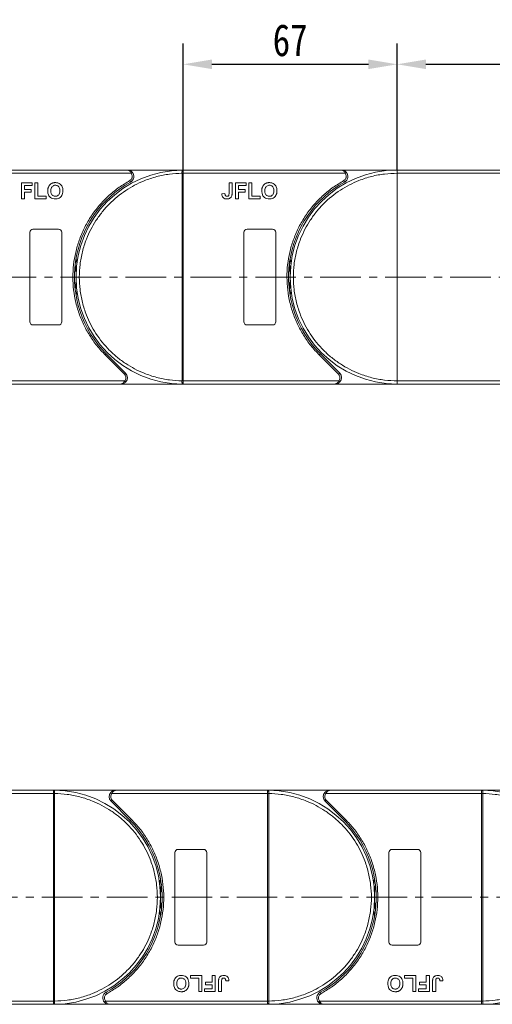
# Model space of a CAD drawing. Header units: millimetres. Extents: x -645 to 830, y -176 to 857.
# Tile 34 of 77: x 46 to 194, y 321 to 629. Entities that reach past the tile are written whole.
import ezdxf

# ---------------------------------------------------------------- set-up
doc = ezdxf.new("R2010")
doc.units = ezdxf.units.MM
doc.linetypes.add('CENTERX2', pattern=[20.32, 12.7, -2.54, 2.54, -2.54])
doc.styles.get("Standard").update_dxf_attribs({"font": '仿宋_GB2312.ttf', "width": 0.8})
doc.dimstyles.new('副本 ISO-45.1', dxfattribs={"dimtxt": 10, "dimasz": 9, "dimexe": 6.5, "dimexo": 0.625, "dimgap": 2.5, "dimtad": 1, "dimdsep": 46, "dimtxsty": 'Standard', "dimcen": 2.5, "dimadec": 0, "dimazin": 0, "dimtfac": 1, "dimtmove": 0, "dimatfit": 3, "dimfxl": 0, "dimarcsym": 0})

# ---------------------------------------------------------------- blocks, each defined once
blk = doc.blocks.new('*D3156')
at = {"color": 0, "lineweight": -2}
for p, q in [((164.29, 582.04), (164.29, 621.51)), ((258.29, 579.54), (258.29, 621.51)), ((173.29, 615.01), (249.29, 615.01))]:
    blk.add_line(p, q, dxfattribs=at)
at = {"color": 0, "lineweight": 9}
for points in [[(173.29, 616.51), (173.29, 613.51), (164.29, 615.01)], [(249.29, 616.51), (249.29, 613.51), (258.29, 615.01)]]:
    blk.add_solid(points, dxfattribs=at)
at = {"layer": 'Defpoints', "color": 0, "lineweight": 9}
for p in [(258.29, 615.01), (164.29, 581.41), (258.29, 578.91)]:
    blk.add_point(p, dxfattribs=at)
at = {"color": 0, "lineweight": 9, "insert": (211.29, 622.51), "char_height": 10, "attachment_point": 5}
blk.add_mtext('94', dxfattribs=at)
blk = doc.blocks.new('*D3157')
at = {"color": 0, "lineweight": -2}
for p, q in [((97.29, 581.68), (97.29, 621.51)), ((164.29, 582.04), (164.29, 621.51)), ((106.29, 615.01), (155.29, 615.01))]:
    blk.add_line(p, q, dxfattribs=at)
at = {"color": 0, "lineweight": 9}
for points in [[(106.29, 616.51), (106.29, 613.51), (97.29, 615.01)], [(155.29, 616.51), (155.29, 613.51), (164.29, 615.01)]]:
    blk.add_solid(points, dxfattribs=at)
at = {"layer": 'Defpoints', "color": 0, "lineweight": 9}
for p in [(164.29, 615.01), (97.29, 581.06), (164.29, 581.41)]:
    blk.add_point(p, dxfattribs=at)
at = {"color": 0, "lineweight": 9, "insert": (130.79, 622.51), "char_height": 10, "attachment_point": 5}
blk.add_mtext('67', dxfattribs=at)

msp = doc.modelspace()

# ---------------------------------------------------------------- linework, layer by layer
at = {"color": 7, "linetype": 'Continuous', "lineweight": 15}
for p, q in [((79.858, 581.91), (30.286, 581.91)), ((30.286, 580.91), (80.976, 580.91)), ((97.286, 581.91), (79.858, 581.91)), ((80.976, 580.91), (81.349, 581.244)), ((96.936, 580.908), (96.936, 580.911)), ((96.936, 515.912), (96.936, 580.908)), ((96.936, 580.908), (97.286, 580.908)), ((97.052, 581.909), (97.286, 581.91)), ((146.858, 581.91), (97.286, 581.91)), ((97.286, 580.91), (147.976, 580.91)), ((97.286, 580.908), (97.286, 515.912)), ((164.286, 581.91), (146.858, 581.91)), ((147.976, 580.91), (148.349, 581.244)), ((199.746, 581.91), (164.286, 581.91)), ((164.286, 515.91), (164.286, 580.91)), ((164.286, 580.91), (199.286, 580.91)), ((46.645, 577.91), (50.043, 577.91)), ((46.645, 572.91), (46.645, 577.91)), ((50.043, 577.077), (47.607, 577.077)), ((47.607, 577.077), (47.607, 575.859)), ((50.043, 577.91), (50.043, 577.077)), ((50.876, 577.91), (51.838, 577.91)), ((50.876, 572.91), (50.876, 577.91)), ((51.838, 577.91), (51.838, 573.744)), ((80.826, 578.16), (80.584, 578.598)), ((111.658, 574.674), (111.658, 577.91)), ((111.658, 577.91), (112.62, 577.91)), ((112.62, 577.91), (112.62, 574.758)), ((113.645, 572.91), (113.645, 577.91)), ((113.645, 577.91), (117.043, 577.91)), ((117.043, 577.077), (114.607, 577.077)), ((114.607, 577.077), (114.607, 575.859)), ((117.043, 577.91), (117.043, 577.077)), ((117.876, 572.91), (117.876, 577.91)), ((117.876, 577.91), (118.838, 577.91)), ((118.838, 577.91), (118.838, 573.744)), ((147.826, 578.16), (147.584, 578.598)), ((47.607, 575.859), (49.722, 575.859)), ((49.722, 575.026), (47.607, 575.026)), ((47.607, 575.026), (47.607, 572.91)), ((49.722, 575.859), (49.722, 575.026)), ((51.838, 573.744), (54.402, 573.744)), ((54.402, 573.744), (54.402, 572.91)), ((110.376, 574.577), (109.414, 574.513)), ((114.607, 575.859), (116.722, 575.859)), ((114.607, 575.026), (114.607, 572.91)), ((116.722, 575.026), (114.607, 575.026)), ((116.722, 575.859), (116.722, 575.026)), ((118.838, 573.744), (121.402, 573.744)), ((121.402, 573.744), (121.402, 572.91)), ((47.607, 572.91), (46.645, 572.91)), ((54.402, 572.91), (50.876, 572.91)), ((114.607, 572.91), (113.645, 572.91)), ((121.402, 572.91), (117.876, 572.91)), ((49.286, 534.41), (49.286, 562.41)), ((50.286, 563.41), (58.286, 563.41)), ((59.286, 562.41), (59.286, 534.41)), ((116.286, 534.41), (116.286, 562.41)), ((117.286, 563.41), (125.286, 563.41)), ((126.286, 562.41), (126.286, 534.41)), ((58.286, 533.41), (50.286, 533.41)), ((125.286, 533.41), (117.286, 533.41)), ((72.891, 524.015), (73.245, 524.369)), ((79.289, 518.324), (73.245, 524.369)), ((139.891, 524.015), (140.245, 524.369)), ((146.289, 518.324), (140.245, 524.369)), ((78.935, 517.971), (72.891, 524.015)), ((145.935, 517.971), (139.891, 524.015)), ((78.935, 517.971), (79.289, 518.324)), ((145.935, 517.971), (146.289, 518.324)), ((78.993, 515.91), (30.286, 515.91)), ((30.286, 514.91), (77.875, 514.91)), ((77.875, 514.91), (97.286, 514.91)), ((79.365, 515.577), (78.993, 515.91)), ((97.286, 515.912), (96.936, 515.912)), ((96.936, 515.909), (96.936, 515.912)), ((97.286, 514.91), (97.052, 514.911)), ((145.993, 515.91), (97.286, 515.91)), ((97.286, 514.91), (144.875, 514.91)), ((144.875, 514.91), (164.286, 514.91)), ((146.365, 515.577), (145.993, 515.91)), ((199.286, 515.91), (164.286, 515.91)), ((164.286, 514.91), (199.746, 514.91)), ((8.009, 386.71), (56.716, 386.71)), ((56.716, 387.71), (9.127, 387.71)), ((56.716, 387.71), (56.95, 387.709)), ((76.127, 387.71), (56.716, 387.71)), ((56.716, 321.712), (56.716, 386.708)), ((56.716, 386.708), (57.066, 386.708)), ((57.066, 386.711), (57.066, 386.708)), ((57.066, 386.708), (57.066, 321.712)), ((74.637, 387.043), (75.009, 386.71)), ((75.009, 386.71), (123.716, 386.71)), ((123.716, 387.71), (76.127, 387.71)), ((143.127, 387.71), (123.716, 387.71)), ((123.716, 387.71), (123.95, 387.709)), ((123.716, 321.712), (123.716, 386.708)), ((123.716, 386.708), (124.066, 386.708)), ((124.066, 386.711), (124.066, 386.708)), ((124.066, 386.708), (124.066, 321.712)), ((141.637, 387.043), (142.009, 386.71)), ((142.009, 386.71), (190.716, 386.71)), ((190.716, 387.71), (143.127, 387.71)), ((190.716, 387.71), (190.95, 387.709)), ((210.127, 387.71), (190.716, 387.71)), ((190.716, 321.712), (190.716, 386.708)), ((190.716, 386.708), (191.066, 386.708)), ((191.066, 386.711), (191.066, 386.708)), ((191.066, 386.708), (191.066, 321.712)), ((75.067, 384.649), (74.713, 384.296)), ((74.713, 384.296), (80.757, 378.252)), ((75.067, 384.649), (81.111, 378.605)), ((142.067, 384.649), (141.713, 384.296)), ((141.713, 384.296), (147.757, 378.252)), ((142.067, 384.649), (148.111, 378.605)), ((81.111, 378.605), (80.757, 378.252)), ((148.111, 378.605), (147.757, 378.252)), ((94.716, 340.21), (94.716, 368.21)), ((95.716, 369.21), (103.716, 369.21)), ((104.716, 368.21), (104.716, 340.21)), ((161.716, 340.21), (161.716, 368.21)), ((162.716, 369.21), (170.716, 369.21)), ((171.716, 368.21), (171.716, 340.21)), ((103.716, 339.21), (95.716, 339.21)), ((170.716, 339.21), (162.716, 339.21)), ((99.6, 329.71), (103.126, 329.71)), ((99.6, 328.877), (99.6, 329.71)), ((102.164, 328.877), (99.6, 328.877)), ((102.164, 324.71), (102.164, 328.877)), ((103.126, 329.71), (103.126, 324.71)), ((104.28, 326.761), (104.28, 327.595)), ((104.28, 327.595), (106.395, 327.595)), ((106.395, 327.595), (106.395, 329.71)), ((106.395, 329.71), (107.357, 329.71)), ((107.357, 329.71), (107.357, 324.71)), ((108.382, 324.71), (108.382, 327.862)), ((109.344, 327.946), (109.344, 324.71)), ((110.626, 328.043), (111.588, 328.108)), ((166.6, 328.877), (166.6, 329.71)), ((166.6, 329.71), (170.126, 329.71)), ((169.164, 328.877), (166.6, 328.877)), ((169.164, 324.71), (169.164, 328.877)), ((170.126, 329.71), (170.126, 324.71)), ((171.28, 327.595), (173.395, 327.595)), ((171.28, 326.761), (171.28, 327.595)), ((173.395, 329.71), (174.357, 329.71)), ((173.395, 327.595), (173.395, 329.71)), ((174.357, 329.71), (174.357, 324.71)), ((175.382, 324.71), (175.382, 327.862)), ((176.344, 327.946), (176.344, 324.71)), ((177.626, 328.043), (178.588, 328.108)), ((73.176, 324.46), (73.418, 324.023)), ((103.126, 324.71), (102.164, 324.71)), ((103.959, 324.71), (103.959, 325.543)), ((103.959, 325.543), (106.395, 325.543)), ((107.357, 324.71), (103.959, 324.71)), ((106.395, 326.761), (104.28, 326.761)), ((106.395, 325.543), (106.395, 326.761)), ((109.344, 324.71), (108.382, 324.71)), ((140.176, 324.46), (140.418, 324.023)), ((170.126, 324.71), (169.164, 324.71)), ((170.959, 324.71), (170.959, 325.543)), ((170.959, 325.543), (173.395, 325.543)), ((174.357, 324.71), (170.959, 324.71)), ((173.395, 326.761), (171.28, 326.761)), ((173.395, 325.543), (173.395, 326.761)), ((176.344, 324.71), (175.382, 324.71)), ((56.716, 321.71), (6.026, 321.71)), ((7.144, 320.71), (56.716, 320.71)), ((57.066, 321.712), (56.716, 321.712)), ((56.95, 320.711), (56.716, 320.71)), ((56.716, 320.71), (74.144, 320.71)), ((57.066, 321.712), (57.066, 321.709)), ((73.026, 321.71), (72.653, 321.377)), ((123.716, 321.71), (73.026, 321.71)), ((74.144, 320.71), (123.716, 320.71)), ((124.066, 321.712), (123.716, 321.712)), ((123.95, 320.711), (123.716, 320.71)), ((123.716, 320.71), (141.144, 320.71)), ((124.066, 321.712), (124.066, 321.709)), ((140.026, 321.71), (139.653, 321.377)), ((190.716, 321.71), (140.026, 321.71)), ((141.144, 320.71), (190.716, 320.71)), ((191.066, 321.712), (190.716, 321.712)), ((190.95, 320.711), (190.716, 320.71)), ((190.716, 320.71), (208.144, 320.71)), ((191.066, 321.712), (191.066, 321.709))]:
    msp.add_line(p, q, dxfattribs=at)
at = {"color": 1, "linetype": 'CENTERX2', "lineweight": 13}
for p, q in [((274.852, 548.41), (-36.714, 548.41)), ((695.708, 354.21), (-10.104, 354.21))]:
    msp.add_line(p, q, dxfattribs=at)
at = {"color": 7, "linetype": 'Continuous', "lineweight": 15, "flags": 128}
for points in [[(63.786, 554.22), (64.005, 552.777), (64.038, 552.51)], [(130.786, 554.22), (131.005, 552.777), (131.038, 552.51)], [(64.038, 544.31), (64.005, 544.044), (63.786, 542.601)], [(131.038, 544.31), (131.005, 544.044), (130.786, 542.601)], [(89.964, 358.31), (89.997, 358.577), (90.216, 360.02)], [(156.964, 358.31), (156.997, 358.577), (157.216, 360.02)], [(90.216, 348.401), (89.997, 349.844), (89.964, 350.11)], [(157.216, 348.401), (156.997, 349.844), (156.964, 350.11)]]:
    msp.add_lwpolyline(points, dxfattribs=at)
at = {"color": 7, "linetype": 'Continuous', "lineweight": 15}
for centre, radius, start, end in [((97.286, 548.41), 33.5, 90.40019, 269.59981), ((79.858, 579.91), 2, 298.95502, 41.81031), ((97.024, 550.728), 30.184, 89.50169, 90.1661), ((97.05, 581.614), 0.295, 36.63988, 89.46164), ((164.286, 548.41), 33.5, 90, 270), ((146.858, 579.91), 2, 298.95502, 41.81031), ((97.286, 548.41), 34, 118.95502, 225), ((164.286, 548.41), 34, 118.95502, 225), ((50.286, 562.41), 1, 90, 180), ((58.286, 562.41), 1, 0, 90), ((117.286, 562.41), 1, 90, 180), ((125.286, 562.41), 1, 0, 90), ((30.286, 548.41), 33.5, 352.96973, 7.03027), ((97.286, 548.41), 33.5, 352.96973, 7.03027), ((50.286, 534.41), 1, 180, 270), ((58.286, 534.41), 1, 270, 360), ((117.286, 534.41), 1, 180, 270), ((125.286, 534.41), 1, 270, 360), ((77.875, 516.91), 2, 318.18969, 45), ((144.875, 516.91), 2, 318.18969, 45), ((97.024, 546.093), 30.184, 269.8339, 270.49831), ((97.05, 515.206), 0.295, 270.53836, 323.36012), ((56.953, 387.414), 0.295, 90.53836, 143.36012), ((56.978, 356.527), 30.184, 89.8339, 90.49831), ((56.716, 354.21), 33.5, 270.40019, 89.59981), ((76.127, 385.71), 2, 138.18969, 225), ((123.953, 387.414), 0.295, 90.53836, 143.36012), ((123.978, 356.527), 30.184, 89.8339, 90.49831), ((123.716, 354.21), 33.5, 270.40019, 89.59981), ((143.127, 385.71), 2, 138.18969, 225), ((190.953, 387.414), 0.295, 90.53836, 143.36012), ((190.978, 356.527), 30.184, 89.8339, 90.49831), ((190.716, 354.21), 33.5, 270.40019, 89.59981), ((56.716, 354.21), 34, 298.95502, 45), ((123.716, 354.21), 34, 298.95502, 45), ((95.716, 368.21), 1, 90, 180), ((103.716, 368.21), 1, 360, 90), ((162.716, 368.21), 1, 90, 180), ((170.716, 368.21), 1, 0, 90), ((123.716, 354.21), 33.5, 172.96973, 187.03027), ((190.716, 354.21), 33.5, 172.96973, 187.03027), ((95.716, 340.21), 1, 180, 270), ((103.716, 340.21), 1, 270, 360), ((162.716, 340.21), 1, 180, 270), ((170.716, 340.21), 1, 270, 0), ((74.144, 322.71), 2, 118.95502, 221.81031), ((141.144, 322.71), 2, 118.95502, 221.81031), ((56.978, 351.893), 30.184, 269.50169, 270.1661), ((56.953, 321.006), 0.295, 216.63988, 269.46164), ((123.978, 351.893), 30.184, 269.50169, 270.1661), ((123.953, 321.006), 0.295, 216.63988, 269.46164), ((190.978, 351.893), 30.184, 269.50169, 270.1661), ((190.953, 321.006), 0.295, 216.63988, 269.46164)]:
    msp.add_arc(centre, radius, start, end, dxfattribs=at)
for points, knots in [([(96.936, 515.912), (95.623, 515.972), (92.958, 516.095), (88.968, 516.908), (85.325, 518.114), (82.089, 519.62), (79.264, 521.299), (76.603, 523.267), (73.324, 526.259), (70.536, 529.723), (68.334, 533.524), (66.864, 536.776), (65.69, 540.432), (64.948, 544.43), (64.707, 548.41), (64.948, 552.391), (65.69, 556.388), (66.864, 560.045), (68.334, 563.296), (69.982, 566.14), (71.922, 568.822), (74.878, 572.133), (78.312, 574.958), (82.089, 577.2), (85.325, 578.707), (88.969, 579.912), (92.958, 580.726), (95.623, 580.848), (96.936, 580.908)], [0, 0, 0, 0, 0.038862, 0.078912, 0.1200677, 0.1522272, 0.1843815, 0.2172151, 0.2500433, 0.3156185, 0.347778, 0.3799323, 0.4210926, 0.4611415, 0.5, 0.5388632, 0.578912, 0.6200677, 0.6522272, 0.6843815, 0.7172151, 0.7500433, 0.8156185, 0.847778, 0.8799323, 0.9210926, 0.9611404, 1, 1, 1, 1]), ([(80.976, 580.91), (80.908, 581.046), (80.764, 581.333), (80.485, 581.659), (80.175, 581.871), (79.964, 581.897), (79.858, 581.91)], [0, 0, 0, 0, 0.23435025, 0.49819532, 0.74886904, 1, 1, 1, 1]), ([(79.858, 581.91), (80.128, 581.879), (80.546, 581.832), (81.044, 581.544), (81.254, 581.337), (81.349, 581.244)], [0, 0, 0, 0, 0.4984129, 0.772928, 1, 1, 1, 1]), ([(80.584, 578.598), (80.694, 578.67), (80.917, 578.816), (81.164, 579.14), (81.328, 579.513), (81.348, 579.779), (81.358, 579.91)], [0, 0, 0, 0, 0.2455128, 0.5, 0.7544872, 1, 1, 1, 1]), ([(96.936, 580.911), (96.936, 581.002), (96.935, 581.167), (96.936, 581.411), (96.938, 581.607), (96.95, 581.754), (96.969, 581.847), (96.999, 581.901), (97.035, 581.907), (97.052, 581.909)], [0, 0, 0, 0, 0.172016, 0.3127556, 0.4995985, 0.630391, 0.7580256, 0.8892284, 1, 1, 1, 1]), ([(97.286, 581.79), (97.286, 581.727), (97.286, 581.601), (97.286, 581.308), (97.286, 581.065), (97.286, 580.932), (97.286, 580.91)], [0, 0, 0, 0, 0.3133347, 0.6266911, 0.9400476, 1, 1, 1, 1]), ([(97.286, 580.91), (97.286, 580.91), (97.286, 580.91), (97.286, 580.909), (97.286, 580.909), (97.286, 580.908)], [0, 0, 0, 0, 0.38469928, 0.69234964, 1, 1, 1, 1]), ([(164.286, 515.91), (162.965, 515.957), (160.282, 516.051), (156.26, 516.832), (152.581, 518.013), (149.31, 519.503), (146.452, 521.174), (143.757, 523.139), (140.437, 526.135), (137.611, 529.613), (135.379, 533.434), (133.89, 536.705), (132.701, 540.384), (131.95, 544.406), (131.706, 548.41), (131.95, 552.415), (132.702, 556.437), (133.89, 560.116), (135.379, 563.386), (137.05, 566.245), (139.015, 568.939), (142.011, 572.26), (145.489, 575.085), (149.31, 577.317), (152.581, 578.808), (156.26, 579.989), (160.282, 580.769), (162.965, 580.864), (164.286, 580.91)], [0, 0, 0, 0, 0.0388229, 0.0788496, 0.1199968, 0.1521689, 0.1843359, 0.2171925, 0.250044, 0.3156642, 0.3478363, 0.3800032, 0.421155, 0.4611806, 0.5, 0.538824, 0.5788496, 0.6199968, 0.6521689, 0.6843359, 0.7171925, 0.750044, 0.8156642, 0.8478363, 0.8800032, 0.921155, 0.9611795, 1, 1, 1, 1]), ([(147.976, 580.91), (147.908, 581.046), (147.764, 581.333), (147.485, 581.659), (147.175, 581.871), (146.964, 581.897), (146.858, 581.91)], [0, 0, 0, 0, 0.23435025, 0.49819532, 0.74886904, 1, 1, 1, 1]), ([(146.858, 581.91), (147.128, 581.879), (147.546, 581.832), (148.044, 581.544), (148.254, 581.337), (148.349, 581.244)], [0, 0, 0, 0, 0.4984129, 0.772928, 1, 1, 1, 1]), ([(147.584, 578.598), (147.694, 578.67), (147.917, 578.816), (148.164, 579.14), (148.328, 579.513), (148.348, 579.779), (148.358, 579.91)], [0, 0, 0, 0, 0.2455128, 0.5, 0.7544872, 1, 1, 1, 1]), ([(164.286, 580.91), (164.286, 581.023), (164.286, 581.248), (164.286, 581.547), (164.286, 581.773), (164.286, 581.893), (164.286, 581.905), (164.286, 581.91)], [0, 0, 0, 0, 0.21469386, 0.42938772, 0.64408158, 0.85877544, 1, 1, 1, 1]), ([(54.914, 575.38), (54.915, 575.447), (54.916, 575.58), (54.931, 575.787), (54.955, 576.001), (54.997, 576.221), (55.053, 576.44), (55.11, 576.58), (55.138, 576.651)], [0, 0, 0, 0, 0.1539502, 0.3081809, 0.478699, 0.6499612, 0.8242026, 1, 1, 1, 1]), ([(55.138, 576.651), (55.198, 576.771), (55.318, 577.011), (55.635, 577.402), (55.955, 577.655), (56.197, 577.765), (56.226, 577.778)], [0, 0, 0, 0, 0.2508959, 0.5021661, 0.9405117, 1, 1, 1, 1]), ([(55.876, 575.413), (55.88, 575.547), (55.89, 575.884), (56.008, 576.362), (56.293, 576.777), (56.651, 577.031), (57.004, 577.131), (57.218, 577.138), (57.291, 577.141)], [0, 0, 0, 0, 0.15861661, 0.40086372, 0.57305935, 0.74548557, 0.91298519, 1, 1, 1, 1]), ([(56.226, 577.778), (56.288, 577.803), (56.412, 577.853), (56.596, 577.901), (56.772, 577.937), (56.939, 577.959), (57.109, 577.972), (57.222, 577.974), (57.279, 577.974)], [0, 0, 0, 0, 0.1854289, 0.3721896, 0.5277082, 0.6838775, 0.8416784, 1, 1, 1, 1]), ([(57.279, 577.974), (57.413, 577.97), (57.817, 577.956), (58.471, 577.762), (59.089, 577.275), (59.517, 576.567), (59.648, 575.916), (59.656, 575.502), (59.658, 575.403)], [0, 0, 0, 0, 0.1013981, 0.3069957, 0.5061443, 0.6852619, 0.9245571, 1, 1, 1, 1]), ([(57.291, 577.141), (57.426, 577.133), (57.696, 577.116), (58.08, 576.947), (58.391, 576.659), (58.629, 576.197), (58.691, 575.768), (58.696, 575.482), (58.697, 575.427)], [0, 0, 0, 0, 0.16029217, 0.32192242, 0.49076139, 0.65756923, 0.93388265, 1, 1, 1, 1]), ([(72.891, 524.015), (71.994, 524.973), (70.198, 526.89), (67.927, 530.157), (66.001, 533.678), (64.492, 537.445), (63.433, 541.361), (62.847, 545.333), (62.722, 549.306), (63.05, 553.235), (63.82, 557.103), (65.039, 560.886), (66.7, 564.542), (68.8, 568.013), (71.291, 571.215), (74.116, 574.067), (77.202, 576.579), (79.457, 577.925), (80.584, 578.598)], [0, 0, 0, 0, 0.0616516, 0.1233073, 0.1864354, 0.25, 0.3135645, 0.3766927, 0.4383422, 0.5, 0.5616495, 0.6233073, 0.6864354, 0.75, 0.8135645, 0.8766927, 0.9383443, 1, 1, 1, 1]), ([(121.914, 575.38), (121.915, 575.447), (121.916, 575.58), (121.931, 575.787), (121.955, 576.001), (121.997, 576.221), (122.053, 576.44), (122.11, 576.58), (122.138, 576.651)], [0, 0, 0, 0, 0.1539502, 0.3081809, 0.478699, 0.6499612, 0.8242026, 1, 1, 1, 1]), ([(122.138, 576.651), (122.198, 576.771), (122.318, 577.011), (122.635, 577.402), (122.955, 577.655), (123.197, 577.765), (123.226, 577.778)], [0, 0, 0, 0, 0.2508959, 0.5021661, 0.9405117, 1, 1, 1, 1]), ([(122.876, 575.413), (122.88, 575.547), (122.89, 575.884), (123.008, 576.362), (123.293, 576.777), (123.651, 577.031), (124.004, 577.131), (124.218, 577.138), (124.291, 577.141)], [0, 0, 0, 0, 0.15861661, 0.40086372, 0.57305935, 0.74548557, 0.91298519, 1, 1, 1, 1]), ([(123.226, 577.778), (123.288, 577.803), (123.412, 577.853), (123.596, 577.901), (123.772, 577.937), (123.939, 577.959), (124.109, 577.972), (124.222, 577.974), (124.279, 577.974)], [0, 0, 0, 0, 0.1854289, 0.3721896, 0.5277082, 0.6838775, 0.8416784, 1, 1, 1, 1]), ([(124.279, 577.974), (124.413, 577.97), (124.817, 577.956), (125.471, 577.762), (126.089, 577.275), (126.517, 576.567), (126.648, 575.916), (126.656, 575.502), (126.658, 575.403)], [0, 0, 0, 0, 0.1013981, 0.3069957, 0.5061443, 0.6852619, 0.9245571, 1, 1, 1, 1]), ([(124.291, 577.141), (124.426, 577.133), (124.696, 577.116), (125.08, 576.947), (125.391, 576.659), (125.629, 576.197), (125.691, 575.768), (125.696, 575.482), (125.697, 575.427)], [0, 0, 0, 0, 0.1602922, 0.3219224, 0.4907614, 0.6575692, 0.9338827, 1, 1, 1, 1]), ([(139.891, 524.015), (138.994, 524.973), (137.198, 526.89), (134.927, 530.157), (133.001, 533.678), (131.492, 537.445), (130.433, 541.361), (129.847, 545.333), (129.722, 549.306), (130.05, 553.235), (130.82, 557.103), (132.039, 560.886), (133.7, 564.542), (135.8, 568.013), (138.291, 571.215), (141.116, 574.067), (144.202, 576.579), (146.457, 577.925), (147.584, 578.598)], [0, 0, 0, 0, 0.0616516, 0.1233073, 0.1864354, 0.25, 0.3135645, 0.3766927, 0.4383422, 0.5, 0.5616495, 0.6233073, 0.6864354, 0.75, 0.8135645, 0.8766927, 0.9383443, 1, 1, 1, 1]), ([(57.293, 572.846), (57.16, 572.851), (56.756, 572.864), (56.096, 573.055), (55.474, 573.544), (55.049, 574.254), (54.924, 574.891), (54.916, 575.292), (54.914, 575.38)], [0, 0, 0, 0, 0.1021706, 0.3092201, 0.51365, 0.6922749, 0.9324126, 1, 1, 1, 1]), ([(57.291, 573.68), (57.157, 573.689), (56.886, 573.707), (56.506, 573.889), (56.182, 574.189), (55.933, 574.682), (55.88, 575.114), (55.876, 575.385), (55.876, 575.413)], [0, 0, 0, 0, 0.1597099, 0.3204292, 0.4910735, 0.6770503, 0.9662903, 1, 1, 1, 1]), ([(58.697, 575.427), (58.692, 575.294), (58.681, 574.918), (58.541, 574.396), (58.194, 573.976), (57.817, 573.746), (57.497, 573.685), (57.324, 573.68), (57.291, 573.68)], [0, 0, 0, 0, 0.1585903, 0.4472388, 0.6203806, 0.7935748, 0.9612953, 1, 1, 1, 1]), ([(59.658, 575.403), (59.655, 575.27), (59.644, 574.868), (59.502, 574.228), (59.111, 573.566), (58.537, 573.099), (57.897, 572.874), (57.476, 572.854), (57.293, 572.846)], [0, 0, 0, 0, 0.1018882, 0.3073435, 0.4929627, 0.6786474, 0.8607914, 1, 1, 1, 1]), ([(110.959, 572.846), (110.825, 572.852), (110.521, 572.865), (110.069, 573.026), (109.711, 573.352), (109.456, 573.859), (109.431, 574.256), (109.414, 574.513)], [0, 0, 0, 0, 0.1552919, 0.3531453, 0.543243, 0.704067, 1, 1, 1, 1]), ([(110.506, 573.955), (110.487, 573.992), (110.449, 574.067), (110.421, 574.181), (110.402, 574.286), (110.389, 574.382), (110.381, 574.479), (110.378, 574.544), (110.376, 574.577)], [0, 0, 0, 0, 0.1938055, 0.3931273, 0.5440688, 0.6954121, 0.8476129, 1, 1, 1, 1]), ([(111.021, 573.68), (110.98, 573.681), (110.896, 573.684), (110.785, 573.716), (110.692, 573.761), (110.619, 573.816), (110.556, 573.881), (110.523, 573.93), (110.506, 573.955)], [0, 0, 0, 0, 0.202387, 0.4109073, 0.5578292, 0.7094718, 0.8532239, 1, 1, 1, 1]), ([(112.51, 573.808), (112.456, 573.683), (112.348, 573.434), (112.045, 573.132), (111.579, 572.883), (111.193, 572.86), (110.959, 572.846)], [0, 0, 0, 0, 0.2064605, 0.4135145, 0.6452106, 1, 1, 1, 1]), ([(111.658, 574.674), (111.655, 574.541), (111.65, 574.31), (111.601, 574.031), (111.511, 573.852), (111.393, 573.755), (111.226, 573.69), (111.099, 573.683), (111.021, 573.68)], [0, 0, 0, 0, 0.2920273, 0.5048541, 0.6139046, 0.723685, 0.8298165, 1, 1, 1, 1]), ([(112.62, 574.758), (112.619, 574.692), (112.617, 574.558), (112.609, 574.379), (112.595, 574.22), (112.575, 574.082), (112.551, 573.943), (112.524, 573.853), (112.51, 573.808)], [0, 0, 0, 0, 0.2082698, 0.416707, 0.5614806, 0.7065734, 0.8528245, 1, 1, 1, 1]), ([(124.293, 572.846), (124.16, 572.851), (123.756, 572.864), (123.096, 573.055), (122.474, 573.544), (122.049, 574.254), (121.924, 574.891), (121.916, 575.292), (121.914, 575.38)], [0, 0, 0, 0, 0.1021706, 0.3092201, 0.51365, 0.6922749, 0.9324126, 1, 1, 1, 1]), ([(124.291, 573.68), (124.157, 573.689), (123.886, 573.707), (123.506, 573.889), (123.182, 574.189), (122.933, 574.682), (122.88, 575.114), (122.876, 575.385), (122.876, 575.413)], [0, 0, 0, 0, 0.1597099, 0.3204292, 0.4910735, 0.6770503, 0.9662903, 1, 1, 1, 1]), ([(125.697, 575.427), (125.692, 575.294), (125.681, 574.918), (125.541, 574.396), (125.194, 573.976), (124.817, 573.746), (124.497, 573.685), (124.324, 573.68), (124.291, 573.68)], [0, 0, 0, 0, 0.1585903, 0.4472388, 0.6203806, 0.7935748, 0.9612953, 1, 1, 1, 1]), ([(126.658, 575.403), (126.655, 575.27), (126.644, 574.868), (126.502, 574.228), (126.111, 573.566), (125.537, 573.099), (124.897, 572.874), (124.476, 572.854), (124.293, 572.846)], [0, 0, 0, 0, 0.1018882, 0.3073435, 0.4929627, 0.6786474, 0.8607914, 1, 1, 1, 1]), ([(77.875, 514.91), (77.981, 514.923), (78.192, 514.949), (78.502, 515.161), (78.781, 515.487), (78.925, 515.775), (78.993, 515.91)], [0, 0, 0, 0, 0.2515188, 0.5017844, 0.7656323, 1, 1, 1, 1]), ([(79.365, 515.577), (79.271, 515.483), (79.061, 515.276), (78.562, 514.989), (78.144, 514.941), (77.875, 514.91)], [0, 0, 0, 0, 0.2270634, 0.5015869, 1, 1, 1, 1]), ([(97.052, 514.911), (97.035, 514.914), (96.998, 514.92), (96.969, 514.974), (96.95, 515.067), (96.938, 515.214), (96.936, 515.41), (96.935, 515.654), (96.936, 515.819), (96.936, 515.909)], [0, 0, 0, 0, 0.1119973, 0.2448439, 0.3691679, 0.5008987, 0.6875333, 0.8281382, 1, 1, 1, 1]), ([(97.286, 515.912), (97.286, 515.912), (97.286, 515.911), (97.286, 515.911), (97.286, 515.91), (97.286, 515.91)], [0, 0, 0, 0, 0.3846661, 0.6923333, 1, 1, 1, 1]), ([(97.286, 515.91), (97.286, 515.798), (97.286, 515.573), (97.286, 515.274), (97.286, 515.106), (97.286, 515.041), (97.286, 515.03)], [0, 0, 0, 0, 0.3133566, 0.6267132, 0.9400698, 1, 1, 1, 1]), ([(144.875, 514.91), (144.981, 514.923), (145.192, 514.949), (145.502, 515.161), (145.781, 515.487), (145.925, 515.775), (145.993, 515.91)], [0, 0, 0, 0, 0.2515188, 0.5017844, 0.7656323, 1, 1, 1, 1]), ([(146.365, 515.577), (146.271, 515.483), (146.061, 515.276), (145.562, 514.989), (145.144, 514.941), (144.875, 514.91)], [0, 0, 0, 0, 0.2270634, 0.50158693, 1, 1, 1, 1]), ([(164.286, 514.91), (164.286, 514.921), (164.286, 514.943), (164.286, 515.116), (164.286, 515.37), (164.286, 515.651), (164.286, 515.837), (164.286, 515.91)], [0, 0, 0, 0, 0.2146939, 0.4293877, 0.6440816, 0.8587754, 1, 1, 1, 1]), ([(56.716, 386.71), (56.716, 386.823), (56.716, 387.048), (56.716, 387.346), (56.716, 387.514), (56.716, 387.58), (56.716, 387.59)], [0, 0, 0, 0, 0.3133566, 0.6267132, 0.9400698, 1, 1, 1, 1]), ([(56.716, 386.708), (56.716, 386.708), (56.716, 386.709), (56.716, 386.71), (56.716, 386.71), (56.716, 386.71)], [0, 0, 0, 0, 0.3846661, 0.6923333, 1, 1, 1, 1]), ([(56.95, 387.709), (56.967, 387.706), (57.004, 387.7), (57.033, 387.646), (57.052, 387.553), (57.064, 387.407), (57.066, 387.211), (57.067, 386.966), (57.066, 386.802), (57.066, 386.711)], [0, 0, 0, 0, 0.1119973, 0.2448439, 0.3691679, 0.5008987, 0.6875333, 0.8281382, 1, 1, 1, 1]), ([(57.066, 386.708), (58.379, 386.648), (61.044, 386.526), (65.034, 385.712), (68.677, 384.506), (71.913, 383.001), (74.738, 381.322), (77.399, 379.353), (80.678, 376.361), (83.466, 372.897), (85.668, 369.096), (87.138, 365.844), (88.312, 362.188), (89.054, 358.19), (89.295, 354.21), (89.054, 350.23), (88.312, 346.232), (87.138, 342.576), (85.668, 339.324), (84.02, 336.481), (82.08, 333.799), (79.124, 330.488), (75.69, 327.663), (71.913, 325.42), (68.677, 323.914), (65.033, 322.708), (61.044, 321.894), (58.379, 321.772), (57.066, 321.712)], [0, 0, 0, 0, 0.038862, 0.078912, 0.1200677, 0.1522272, 0.1843815, 0.2172151, 0.2500433, 0.3156185, 0.347778, 0.3799323, 0.4210926, 0.4611415, 0.5, 0.5388632, 0.578912, 0.6200677, 0.6522272, 0.6843815, 0.7172151, 0.7500433, 0.8156185, 0.847778, 0.8799323, 0.9210926, 0.9611404, 1, 1, 1, 1]), ([(74.637, 387.043), (74.732, 387.137), (74.941, 387.344), (75.44, 387.632), (75.858, 387.679), (76.127, 387.71)], [0, 0, 0, 0, 0.2270634, 0.5015869, 1, 1, 1, 1]), ([(76.127, 387.71), (76.021, 387.697), (75.81, 387.671), (75.5, 387.459), (75.221, 387.133), (75.077, 386.846), (75.009, 386.71)], [0, 0, 0, 0, 0.2515188, 0.5017844, 0.7656323, 1, 1, 1, 1]), ([(123.716, 386.71), (123.716, 386.823), (123.716, 387.048), (123.716, 387.346), (123.716, 387.514), (123.716, 387.58), (123.716, 387.59)], [0, 0, 0, 0, 0.3133566, 0.6267132, 0.9400698, 1, 1, 1, 1]), ([(123.716, 386.708), (123.716, 386.708), (123.716, 386.709), (123.716, 386.71), (123.716, 386.71), (123.716, 386.71)], [0, 0, 0, 0, 0.3846661, 0.6923333, 1, 1, 1, 1]), ([(123.95, 387.709), (123.967, 387.706), (124.004, 387.7), (124.033, 387.646), (124.052, 387.553), (124.064, 387.407), (124.066, 387.211), (124.067, 386.966), (124.066, 386.802), (124.066, 386.711)], [0, 0, 0, 0, 0.1119973, 0.2448439, 0.3691679, 0.5008987, 0.6875333, 0.8281382, 1, 1, 1, 1]), ([(124.066, 386.708), (125.379, 386.648), (128.044, 386.526), (132.034, 385.712), (135.677, 384.506), (138.913, 383.001), (141.738, 381.322), (144.399, 379.353), (147.678, 376.361), (150.466, 372.897), (152.668, 369.096), (154.138, 365.844), (155.312, 362.188), (156.054, 358.19), (156.295, 354.21), (156.054, 350.23), (155.312, 346.232), (154.138, 342.576), (152.668, 339.324), (151.02, 336.481), (149.08, 333.799), (146.124, 330.488), (142.69, 327.663), (138.913, 325.42), (135.677, 323.914), (132.033, 322.708), (128.044, 321.894), (125.379, 321.772), (124.066, 321.712)], [0, 0, 0, 0, 0.038862, 0.078912, 0.1200677, 0.1522272, 0.1843815, 0.2172151, 0.2500433, 0.3156185, 0.347778, 0.3799323, 0.4210926, 0.4611415, 0.5, 0.5388632, 0.578912, 0.6200677, 0.6522272, 0.6843815, 0.7172151, 0.7500433, 0.8156185, 0.847778, 0.8799323, 0.9210926, 0.9611404, 1, 1, 1, 1]), ([(141.637, 387.043), (141.732, 387.137), (141.941, 387.344), (142.44, 387.632), (142.858, 387.679), (143.127, 387.71)], [0, 0, 0, 0, 0.2270634, 0.5015869, 1, 1, 1, 1]), ([(143.127, 387.71), (143.021, 387.697), (142.81, 387.671), (142.5, 387.459), (142.221, 387.133), (142.077, 386.846), (142.009, 386.71)], [0, 0, 0, 0, 0.2515188, 0.5017844, 0.7656323, 1, 1, 1, 1]), ([(190.716, 386.71), (190.716, 386.823), (190.716, 387.048), (190.716, 387.346), (190.716, 387.514), (190.716, 387.58), (190.716, 387.59)], [0, 0, 0, 0, 0.3133566, 0.6267132, 0.9400698, 1, 1, 1, 1]), ([(190.716, 386.708), (190.716, 386.708), (190.716, 386.709), (190.716, 386.71), (190.716, 386.71), (190.716, 386.71)], [0, 0, 0, 0, 0.3846661, 0.6923333, 1, 1, 1, 1]), ([(190.95, 387.709), (190.967, 387.706), (191.004, 387.7), (191.033, 387.646), (191.052, 387.553), (191.064, 387.407), (191.066, 387.211), (191.067, 386.966), (191.066, 386.802), (191.066, 386.711)], [0, 0, 0, 0, 0.1119973, 0.2448439, 0.3691679, 0.5008987, 0.6875333, 0.8281382, 1, 1, 1, 1]), ([(191.066, 386.708), (192.379, 386.648), (195.044, 386.526), (199.034, 385.712), (202.677, 384.506), (205.913, 383.001), (208.738, 381.322), (211.399, 379.353), (214.678, 376.361), (217.466, 372.897), (219.668, 369.096), (221.138, 365.844), (222.312, 362.188), (223.054, 358.19), (223.295, 354.21), (223.054, 350.23), (222.312, 346.232), (221.138, 342.576), (219.668, 339.324), (218.02, 336.481), (216.08, 333.799), (213.124, 330.488), (209.69, 327.663), (205.913, 325.42), (202.677, 323.914), (199.033, 322.708), (195.044, 321.894), (192.379, 321.772), (191.066, 321.712)], [0, 0, 0, 0, 0.03886198, 0.07891202, 0.12006769, 0.15222721, 0.18438153, 0.21721506, 0.25004326, 0.31561849, 0.34777802, 0.37993233, 0.42109262, 0.46114154, 0.50000001, 0.53886316, 0.57891202, 0.62006769, 0.65222721, 0.68438153, 0.71721506, 0.75004326, 0.81561849, 0.84777802, 0.87993233, 0.92109262, 0.96114036, 1, 1, 1, 1]), ([(81.111, 378.605), (82.009, 377.647), (83.804, 375.731), (86.075, 372.464), (88.001, 368.942), (89.51, 365.176), (90.569, 361.26), (91.155, 357.287), (91.28, 353.314), (90.952, 349.385), (90.182, 345.518), (88.963, 341.735), (87.302, 338.078), (85.202, 334.608), (82.711, 331.405), (79.886, 328.553), (76.801, 326.041), (74.546, 324.695), (73.418, 324.023)], [0, 0, 0, 0, 0.0616516, 0.1233073, 0.1864354, 0.25, 0.3135645, 0.3766927, 0.4383422, 0.5, 0.5616495, 0.6233073, 0.6864354, 0.75, 0.8135645, 0.8766927, 0.9383443, 1, 1, 1, 1]), ([(148.111, 378.605), (149.009, 377.647), (150.804, 375.731), (153.075, 372.464), (155.001, 368.942), (156.51, 365.176), (157.569, 361.26), (158.155, 357.287), (158.28, 353.314), (157.952, 349.385), (157.182, 345.518), (155.963, 341.735), (154.302, 338.078), (152.202, 334.608), (149.711, 331.405), (146.886, 328.553), (143.801, 326.041), (141.546, 324.695), (140.418, 324.023)], [0, 0, 0, 0, 0.0616516, 0.1233073, 0.1864354, 0.25, 0.3135645, 0.3766927, 0.4383422, 0.5, 0.5616495, 0.6233073, 0.6864354, 0.75, 0.8135645, 0.8766927, 0.9383443, 1, 1, 1, 1]), ([(94.344, 327.217), (94.347, 327.351), (94.358, 327.753), (94.5, 328.393), (94.891, 329.055), (95.465, 329.521), (96.105, 329.747), (96.526, 329.766), (96.709, 329.774)], [0, 0, 0, 0, 0.1018882, 0.3073435, 0.4929627, 0.6786474, 0.8607914, 1, 1, 1, 1]), ([(96.723, 324.646), (96.589, 324.651), (96.185, 324.664), (95.531, 324.859), (94.913, 325.346), (94.485, 326.053), (94.354, 326.704), (94.346, 327.118), (94.344, 327.217)], [0, 0, 0, 0, 0.1013981, 0.3069957, 0.5061443, 0.6852619, 0.9245571, 1, 1, 1, 1]), ([(95.305, 327.193), (95.31, 327.326), (95.322, 327.702), (95.461, 328.224), (95.808, 328.644), (96.185, 328.874), (96.505, 328.936), (96.678, 328.94), (96.711, 328.941)], [0, 0, 0, 0, 0.1585903, 0.4472388, 0.6203806, 0.7935748, 0.9612953, 1, 1, 1, 1]), ([(96.711, 325.479), (96.576, 325.488), (96.306, 325.505), (95.922, 325.674), (95.611, 325.961), (95.373, 326.423), (95.311, 326.852), (95.306, 327.138), (95.305, 327.193)], [0, 0, 0, 0, 0.16029217, 0.32192242, 0.49076139, 0.65756923, 0.93388265, 1, 1, 1, 1]), ([(96.709, 329.774), (96.842, 329.77), (97.246, 329.756), (97.906, 329.566), (98.528, 329.077), (98.953, 328.367), (99.078, 327.73), (99.086, 327.328), (99.088, 327.24)], [0, 0, 0, 0, 0.1021706, 0.3092201, 0.51365, 0.6922749, 0.9324126, 1, 1, 1, 1]), ([(96.711, 328.941), (96.845, 328.932), (97.116, 328.913), (97.496, 328.732), (97.82, 328.431), (98.069, 327.938), (98.122, 327.506), (98.126, 327.235), (98.126, 327.207)], [0, 0, 0, 0, 0.1597099, 0.3204292, 0.4910735, 0.6770503, 0.9662903, 1, 1, 1, 1]), ([(98.126, 327.207), (98.122, 327.074), (98.112, 326.737), (97.994, 326.258), (97.709, 325.844), (97.351, 325.589), (96.998, 325.49), (96.784, 325.482), (96.711, 325.479)], [0, 0, 0, 0, 0.15861661, 0.40086372, 0.57305935, 0.74548557, 0.91298519, 1, 1, 1, 1]), ([(99.088, 327.24), (99.087, 327.174), (99.086, 327.04), (99.071, 326.833), (99.047, 326.62), (99.005, 326.4), (98.949, 326.181), (98.892, 326.04), (98.864, 325.969)], [0, 0, 0, 0, 0.1539502, 0.3081809, 0.478699, 0.6499612, 0.8242026, 1, 1, 1, 1]), ([(108.382, 327.862), (108.383, 327.929), (108.385, 328.062), (108.393, 328.242), (108.407, 328.401), (108.428, 328.539), (108.451, 328.678), (108.478, 328.768), (108.492, 328.813)], [0, 0, 0, 0, 0.2082698, 0.416707, 0.5614806, 0.7065734, 0.8528245, 1, 1, 1, 1]), ([(108.492, 328.813), (108.546, 328.937), (108.654, 329.186), (108.957, 329.489), (109.423, 329.738), (109.809, 329.76), (110.043, 329.774)], [0, 0, 0, 0, 0.2064605, 0.4135145, 0.6452106, 1, 1, 1, 1]), ([(109.344, 327.946), (109.347, 328.08), (109.352, 328.31), (109.401, 328.589), (109.491, 328.769), (109.609, 328.865), (109.776, 328.931), (109.903, 328.937), (109.981, 328.941)], [0, 0, 0, 0, 0.2920273, 0.5048541, 0.6139046, 0.723685, 0.8298165, 1, 1, 1, 1]), ([(109.981, 328.941), (110.022, 328.939), (110.106, 328.936), (110.217, 328.905), (110.31, 328.859), (110.383, 328.805), (110.446, 328.74), (110.479, 328.69), (110.496, 328.665)], [0, 0, 0, 0, 0.202387, 0.4109073, 0.5578292, 0.7094718, 0.8532239, 1, 1, 1, 1]), ([(110.043, 329.774), (110.177, 329.769), (110.481, 329.756), (110.933, 329.595), (111.292, 329.269), (111.546, 328.762), (111.571, 328.365), (111.588, 328.108)], [0, 0, 0, 0, 0.1552919, 0.3531453, 0.543243, 0.704067, 1, 1, 1, 1]), ([(110.496, 328.665), (110.515, 328.628), (110.553, 328.553), (110.581, 328.44), (110.6, 328.334), (110.613, 328.238), (110.621, 328.141), (110.624, 328.076), (110.626, 328.043)], [0, 0, 0, 0, 0.1938055, 0.3931273, 0.5440688, 0.6954121, 0.8476129, 1, 1, 1, 1]), ([(161.344, 327.217), (161.347, 327.351), (161.358, 327.753), (161.5, 328.393), (161.891, 329.055), (162.465, 329.521), (163.105, 329.747), (163.526, 329.766), (163.709, 329.774)], [0, 0, 0, 0, 0.1018882, 0.3073435, 0.4929627, 0.6786474, 0.8607914, 1, 1, 1, 1]), ([(163.723, 324.646), (163.589, 324.651), (163.185, 324.664), (162.531, 324.859), (161.913, 325.346), (161.485, 326.053), (161.354, 326.704), (161.346, 327.118), (161.344, 327.217)], [0, 0, 0, 0, 0.1013981, 0.3069957, 0.5061443, 0.6852619, 0.9245571, 1, 1, 1, 1]), ([(162.305, 327.193), (162.31, 327.326), (162.322, 327.702), (162.461, 328.224), (162.808, 328.644), (163.185, 328.874), (163.505, 328.936), (163.678, 328.94), (163.711, 328.941)], [0, 0, 0, 0, 0.1585903, 0.4472388, 0.6203806, 0.7935748, 0.9612953, 1, 1, 1, 1]), ([(163.711, 325.479), (163.576, 325.488), (163.306, 325.505), (162.922, 325.674), (162.611, 325.961), (162.373, 326.423), (162.311, 326.852), (162.306, 327.138), (162.305, 327.193)], [0, 0, 0, 0, 0.1602922, 0.3219224, 0.4907614, 0.6575692, 0.9338827, 1, 1, 1, 1]), ([(163.709, 329.774), (163.842, 329.77), (164.246, 329.756), (164.906, 329.566), (165.528, 329.077), (165.953, 328.367), (166.078, 327.73), (166.086, 327.328), (166.088, 327.24)], [0, 0, 0, 0, 0.1021706, 0.3092201, 0.51365, 0.6922749, 0.9324126, 1, 1, 1, 1]), ([(163.711, 328.941), (163.845, 328.932), (164.116, 328.913), (164.496, 328.732), (164.82, 328.431), (165.069, 327.938), (165.122, 327.506), (165.126, 327.235), (165.126, 327.207)], [0, 0, 0, 0, 0.1597099, 0.3204292, 0.4910735, 0.6770503, 0.9662903, 1, 1, 1, 1]), ([(165.126, 327.207), (165.122, 327.074), (165.112, 326.737), (164.994, 326.258), (164.709, 325.844), (164.351, 325.589), (163.998, 325.49), (163.784, 325.482), (163.711, 325.479)], [0, 0, 0, 0, 0.15861661, 0.40086372, 0.57305935, 0.74548557, 0.91298519, 1, 1, 1, 1]), ([(166.088, 327.24), (166.087, 327.174), (166.086, 327.04), (166.071, 326.833), (166.047, 326.62), (166.005, 326.4), (165.949, 326.181), (165.892, 326.04), (165.864, 325.969)], [0, 0, 0, 0, 0.1539502, 0.3081809, 0.478699, 0.6499612, 0.8242026, 1, 1, 1, 1]), ([(175.382, 327.862), (175.383, 327.929), (175.385, 328.062), (175.393, 328.242), (175.407, 328.401), (175.428, 328.539), (175.451, 328.678), (175.478, 328.768), (175.492, 328.813)], [0, 0, 0, 0, 0.2082698, 0.416707, 0.5614806, 0.7065734, 0.8528245, 1, 1, 1, 1]), ([(175.492, 328.813), (175.546, 328.937), (175.654, 329.186), (175.957, 329.489), (176.423, 329.738), (176.809, 329.76), (177.043, 329.774)], [0, 0, 0, 0, 0.2064605, 0.4135145, 0.6452106, 1, 1, 1, 1]), ([(176.344, 327.946), (176.347, 328.08), (176.352, 328.31), (176.401, 328.589), (176.491, 328.769), (176.609, 328.865), (176.776, 328.931), (176.903, 328.937), (176.981, 328.941)], [0, 0, 0, 0, 0.2920273, 0.5048541, 0.6139046, 0.723685, 0.8298165, 1, 1, 1, 1]), ([(176.981, 328.941), (177.022, 328.939), (177.106, 328.936), (177.217, 328.905), (177.31, 328.859), (177.383, 328.805), (177.446, 328.74), (177.479, 328.69), (177.496, 328.665)], [0, 0, 0, 0, 0.202387, 0.4109073, 0.5578292, 0.7094718, 0.8532239, 1, 1, 1, 1]), ([(177.043, 329.774), (177.177, 329.769), (177.481, 329.756), (177.933, 329.595), (178.292, 329.269), (178.546, 328.762), (178.571, 328.365), (178.588, 328.108)], [0, 0, 0, 0, 0.1552919, 0.3531453, 0.543243, 0.704067, 1, 1, 1, 1]), ([(177.496, 328.665), (177.515, 328.628), (177.553, 328.553), (177.581, 328.44), (177.6, 328.334), (177.613, 328.238), (177.621, 328.141), (177.624, 328.076), (177.626, 328.043)], [0, 0, 0, 0, 0.1938055, 0.3931273, 0.5440688, 0.6954121, 0.8476129, 1, 1, 1, 1]), ([(73.418, 324.023), (73.308, 323.951), (73.085, 323.804), (72.838, 323.48), (72.674, 323.107), (72.654, 322.841), (72.644, 322.71)], [0, 0, 0, 0, 0.2455128, 0.5, 0.7544872, 1, 1, 1, 1]), ([(97.776, 324.842), (97.715, 324.817), (97.59, 324.768), (97.406, 324.72), (97.23, 324.684), (97.063, 324.662), (96.893, 324.648), (96.78, 324.647), (96.723, 324.646)], [0, 0, 0, 0, 0.1854289, 0.3721896, 0.5277082, 0.6838775, 0.8416784, 1, 1, 1, 1]), ([(98.864, 325.969), (98.804, 325.849), (98.684, 325.609), (98.367, 325.219), (98.047, 324.965), (97.805, 324.855), (97.776, 324.842)], [0, 0, 0, 0, 0.2508959, 0.5021661, 0.9405117, 1, 1, 1, 1]), ([(140.418, 324.023), (140.308, 323.951), (140.085, 323.804), (139.838, 323.48), (139.674, 323.107), (139.654, 322.841), (139.644, 322.71)], [0, 0, 0, 0, 0.2455128, 0.5, 0.7544872, 1, 1, 1, 1]), ([(164.776, 324.842), (164.715, 324.817), (164.59, 324.768), (164.406, 324.72), (164.23, 324.684), (164.063, 324.662), (163.893, 324.648), (163.78, 324.647), (163.723, 324.646)], [0, 0, 0, 0, 0.1854289, 0.3721896, 0.5277082, 0.6838775, 0.8416784, 1, 1, 1, 1]), ([(165.864, 325.969), (165.804, 325.849), (165.684, 325.609), (165.367, 325.219), (165.047, 324.965), (164.805, 324.855), (164.776, 324.842)], [0, 0, 0, 0, 0.2508959, 0.5021661, 0.9405117, 1, 1, 1, 1]), ([(56.716, 321.71), (56.716, 321.71), (56.716, 321.711), (56.716, 321.711), (56.716, 321.712), (56.716, 321.712)], [0, 0, 0, 0, 0.38469928, 0.69234964, 1, 1, 1, 1]), ([(56.716, 320.83), (56.716, 320.893), (56.716, 321.019), (56.716, 321.313), (56.716, 321.555), (56.716, 321.689), (56.716, 321.71)], [0, 0, 0, 0, 0.3133347, 0.6266911, 0.9400476, 1, 1, 1, 1]), ([(57.066, 321.709), (57.066, 321.619), (57.067, 321.454), (57.066, 321.209), (57.064, 321.013), (57.052, 320.866), (57.033, 320.773), (57.003, 320.72), (56.967, 320.714), (56.95, 320.711)], [0, 0, 0, 0, 0.17201603, 0.31275557, 0.49959852, 0.63039105, 0.75802557, 0.88922843, 1, 1, 1, 1]), ([(74.144, 320.71), (73.875, 320.741), (73.456, 320.789), (72.958, 321.076), (72.748, 321.283), (72.653, 321.377)], [0, 0, 0, 0, 0.4984129, 0.772928, 1, 1, 1, 1]), ([(73.026, 321.71), (73.094, 321.575), (73.238, 321.287), (73.517, 320.961), (73.827, 320.749), (74.038, 320.723), (74.144, 320.71)], [0, 0, 0, 0, 0.2343503, 0.4981953, 0.748869, 1, 1, 1, 1]), ([(123.716, 321.71), (123.716, 321.71), (123.716, 321.711), (123.716, 321.711), (123.716, 321.712), (123.716, 321.712)], [0, 0, 0, 0, 0.38469928, 0.69234964, 1, 1, 1, 1]), ([(123.716, 320.83), (123.716, 320.893), (123.716, 321.019), (123.716, 321.313), (123.716, 321.555), (123.716, 321.689), (123.716, 321.71)], [0, 0, 0, 0, 0.3133347, 0.6266911, 0.9400476, 1, 1, 1, 1]), ([(124.066, 321.709), (124.066, 321.619), (124.067, 321.454), (124.066, 321.209), (124.064, 321.013), (124.052, 320.866), (124.033, 320.773), (124.003, 320.72), (123.967, 320.714), (123.95, 320.711)], [0, 0, 0, 0, 0.172016, 0.3127556, 0.4995985, 0.630391, 0.7580256, 0.8892284, 1, 1, 1, 1]), ([(141.144, 320.71), (140.875, 320.741), (140.456, 320.789), (139.958, 321.076), (139.748, 321.283), (139.653, 321.377)], [0, 0, 0, 0, 0.4984129, 0.772928, 1, 1, 1, 1]), ([(140.026, 321.71), (140.094, 321.575), (140.238, 321.287), (140.517, 320.961), (140.827, 320.749), (141.038, 320.723), (141.144, 320.71)], [0, 0, 0, 0, 0.2343503, 0.4981953, 0.748869, 1, 1, 1, 1]), ([(190.716, 321.71), (190.716, 321.71), (190.716, 321.711), (190.716, 321.711), (190.716, 321.712), (190.716, 321.712)], [0, 0, 0, 0, 0.38469928, 0.69234964, 1, 1, 1, 1]), ([(190.716, 320.83), (190.716, 320.893), (190.716, 321.019), (190.716, 321.313), (190.716, 321.555), (190.716, 321.689), (190.716, 321.71)], [0, 0, 0, 0, 0.3133347, 0.6266911, 0.9400476, 1, 1, 1, 1]), ([(191.066, 321.709), (191.066, 321.619), (191.067, 321.454), (191.066, 321.209), (191.064, 321.013), (191.052, 320.866), (191.033, 320.773), (191.003, 320.72), (190.967, 320.714), (190.95, 320.711)], [0, 0, 0, 0, 0.172016, 0.3127556, 0.4995985, 0.630391, 0.7580256, 0.8892284, 1, 1, 1, 1])]:
    msp.add_open_spline(points, degree=3, knots=knots, dxfattribs=at)
for points in [[(81.358, 579.91), (81.34, 580.095), (81.305, 580.463), (81.086, 580.761), (80.976, 580.91)], [(97.286, 581.91), (97.286, 581.905), (97.286, 581.895), (97.286, 581.825), (97.286, 581.79)], [(148.358, 579.91), (148.34, 580.095), (148.305, 580.463), (148.086, 580.761), (147.976, 580.91)], [(79.375, 516.91), (79.354, 517.109), (79.313, 517.506), (79.061, 517.816), (78.935, 517.971)], [(146.375, 516.91), (146.354, 517.109), (146.313, 517.506), (146.061, 517.816), (145.935, 517.971)], [(78.993, 515.91), (79.102, 516.059), (79.322, 516.357), (79.357, 516.726), (79.375, 516.91)], [(97.286, 515.03), (97.286, 514.995), (97.286, 514.926), (97.286, 514.915), (97.286, 514.91)], [(145.993, 515.91), (146.102, 516.059), (146.322, 516.357), (146.357, 516.726), (146.375, 516.91)], [(56.716, 387.59), (56.716, 387.625), (56.716, 387.694), (56.716, 387.705), (56.716, 387.71)], [(75.009, 386.71), (74.9, 386.561), (74.68, 386.263), (74.645, 385.894), (74.627, 385.71)], [(74.627, 385.71), (74.648, 385.512), (74.689, 385.114), (74.941, 384.804), (75.067, 384.649)], [(123.716, 387.59), (123.716, 387.625), (123.716, 387.694), (123.716, 387.705), (123.716, 387.71)], [(142.009, 386.71), (141.9, 386.561), (141.68, 386.263), (141.645, 385.894), (141.627, 385.71)], [(141.627, 385.71), (141.648, 385.512), (141.689, 385.114), (141.941, 384.804), (142.067, 384.649)], [(190.716, 387.59), (190.716, 387.625), (190.716, 387.694), (190.716, 387.705), (190.716, 387.71)], [(56.716, 320.71), (56.716, 320.715), (56.716, 320.726), (56.716, 320.795), (56.716, 320.83)], [(72.644, 322.71), (72.662, 322.526), (72.697, 322.157), (72.916, 321.859), (73.026, 321.71)], [(123.716, 320.71), (123.716, 320.715), (123.716, 320.726), (123.716, 320.795), (123.716, 320.83)], [(139.644, 322.71), (139.662, 322.526), (139.697, 322.157), (139.916, 321.859), (140.026, 321.71)], [(190.716, 320.71), (190.716, 320.715), (190.716, 320.726), (190.716, 320.795), (190.716, 320.83)]]:
    msp.add_open_spline(points, degree=3, dxfattribs=at)

# ---------------------------------------------------------------- dimensions: what is measured, and where the dimension line sits
at = {"color": 5, "lineweight": 9}
for base, p1, p2, picture, middle in [((164.286, 615.01), (97.286, 581.056), (164.286, 581.41), '*D3157', (130.786, 622.51)), ((258.286, 615.01), (164.286, 581.41), (258.286, 578.91), '*D3156', (211.286, 622.51))]:
    dim = msp.add_linear_dim(base=base, p1=p1, p2=p2, dimstyle='副本 ISO-45.1', dxfattribs=at)
    dim.commit()
    dim.dimension.update_dxf_attribs({"geometry": picture, "text_midpoint": middle})

doc.saveas('drawing.dxf')
